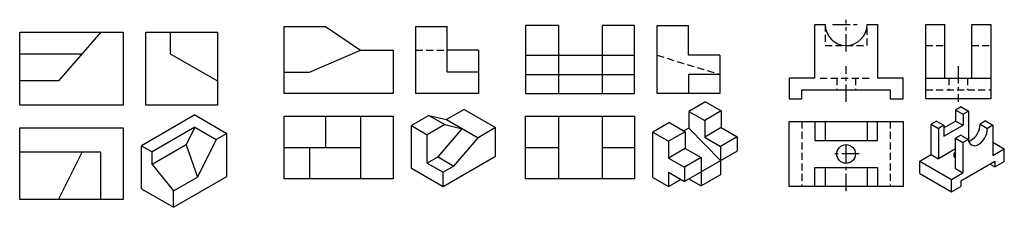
# Model space of a CAD drawing. Extents: x -41 to 171, y -57 to -17.
import ezdxf

# ---------------------------------------------------------------- set-up
doc = ezdxf.new("R2010")
doc.units = 0
doc.header["$LTSCALE"] = 3
doc.header["$MEASUREMENT"] = 0
doc.linetypes.add('CENTER', pattern=[2, 1.25, -0.25, 0.25, -0.25])
doc.linetypes.add('DASHED', pattern=[0.75, 0.5, -0.25])
for name, color, linetype in [('A', 7, 'CONTINUOUS'), ('B', 1, 'CENTER'), ('C', 2, 'DASHED'), ('D', 3, 'CONTINUOUS')]:
    doc.layers.add(name, color=color, linetype=linetype)

msp = doc.modelspace()

# ---------------------------------------------------------------- linework, layer by layer
at = {"layer": 'A', "color": 18, "lineweight": 30, "true_color": 0x000000}
for p, q in [((24.86, -18.52), (32.38, -23.56)), ((74.9, -18.25), (74.9, -32.86)), ((84.24, -18.25), (84.24, -32.86)), ((-23.32, -19.72), (-32.41, -30.13)), ((-40.76, -24.32), (-27.33, -24.32)), ((21.43, -28.26), (32.38, -23.56)), ((32.38, -23.56), (39.39, -23.56)), ((67.83, -24.66), (91.19, -24.66)), ((16.03, -28.26), (21.43, -28.26)), ((67.83, -28.76), (91.19, -28.76)), ((-32.41, -30.13), (-40.76, -30.13)), ((106.44, -34.63), (102.88, -36.69)), ((106.44, -34.63), (109.83, -36.59)), ((161.3, -35.73), (160.13, -36.41)), ((161.3, -35.73), (162.89, -36.65)), ((-3.16, -37.46), (-14.59, -44.06)), ((-3.16, -37.46), (3.7, -41.42)), ((24.86, -37.73), (24.86, -44.45)), ((32.4, -37.73), (32.4, -51.17)), ((74.9, -37.74), (74.9, -51.16)), ((84.24, -37.74), (84.24, -51.16)), ((102.88, -36.69), (106.27, -38.65)), ((102.88, -36.69), (102.88, -40.28)), ((109.83, -36.59), (106.27, -38.65)), ((109.83, -36.59), (109.83, -40.18)), ((160.13, -36.41), (160.13, -38.77)), ((160.13, -36.41), (161.72, -37.32)), ((162.89, -36.65), (161.72, -37.32)), ((161.72, -37.32), (161.72, -39.68)), ((162.89, -36.65), (162.89, -42.98)), ((-3.15, -40.1), (-12.3, -45.38)), ((-3.15, -40.1), (-5.04, -43.87)), ((-3.15, -40.1), (1.42, -42.74)), ((98.71, -39.1), (95.14, -41.16)), ((98.71, -39.1), (102.1, -41.06)), ((106.27, -38.65), (106.27, -42.24)), ((132.11, -38.84), (132.11, -42.94)), ((141.13, -38.84), (141.13, -42.94)), ((156.05, -38.77), (154.88, -39.44)), ((154.88, -45.93), (154.88, -39.44)), ((154.88, -39.44), (156.47, -40.36)), ((156.05, -38.77), (157.63, -39.68)), ((157.63, -39.68), (156.47, -40.36)), ((157.63, -40.21), (160.13, -38.77)), ((157.63, -42.04), (161.72, -39.68)), ((157.63, -39.68), (157.63, -42.04)), ((160.13, -38.77), (161.72, -39.68)), ((166.52, -38.75), (165.36, -39.42)), ((165.36, -39.42), (166.94, -40.34)), ((166.52, -38.75), (168.11, -39.67)), ((168.11, -39.67), (166.94, -40.34)), ((168.11, -39.67), (168.11, -46.16)), ((3.7, -41.42), (1.42, -42.74)), ((3.7, -50.66), (3.7, -41.42)), ((95.14, -41.16), (98.53, -43.11)), ((95.14, -50.84), (95.14, -41.16)), ((102.1, -41.06), (98.53, -43.11)), ((102.88, -40.28), (101.82, -40.89)), ((102.1, -41.06), (102.1, -44.65)), ((102.88, -40.28), (109.66, -47.25)), ((109.83, -40.18), (106.27, -42.24)), ((106.27, -42.24), (109.66, -44.2)), ((113.22, -42.14), (109.66, -44.2)), ((109.83, -40.18), (113.22, -42.14)), ((113.22, -42.14), (113.22, -45.18)), ((156.47, -40.36), (156.47, -46.85)), ((161.27, -41.78), (160.1, -42.46)), ((161.27, -41.78), (162.86, -42.7)), ((-14.59, -53.3), (-14.59, -44.06)), ((-14.59, -44.06), (-12.3, -45.38)), ((-5.04, -43.87), (-12.3, -48.06)), ((-5.04, -43.87), (-2.61, -50.8)), ((1.42, -42.74), (-2.61, -50.8)), ((98.53, -43.11), (98.53, -46.71)), ((109.66, -44.2), (109.66, -50.28)), ((160.1, -48.95), (160.1, -42.46)), ((160.1, -42.46), (161.69, -43.37)), ((162.86, -42.7), (161.69, -43.37)), ((161.69, -43.37), (161.69, -49.86)), ((168.11, -43.31), (170.57, -44.73)), ((-12.3, -48.06), (-12.3, -45.38)), ((16.03, -44.45), (32.4, -44.45)), ((21.43, -44.45), (21.43, -51.17)), ((67.84, -44.45), (74.92, -44.45)), ((84.26, -44.45), (91.19, -44.45)), ((102.1, -44.65), (98.53, -46.71)), ((113.23, -45.19), (101.92, -51.71)), ((102.1, -44.65), (105.49, -46.6)), ((152.42, -47.36), (154.88, -45.93)), ((154.88, -45.93), (156.47, -46.85)), ((160.1, -44.75), (156.47, -46.85)), ((168.11, -46.16), (170.57, -44.73)), ((170.57, -47.42), (170.57, -44.73)), ((-12.3, -48.06), (-7.73, -53.75)), ((98.53, -46.71), (101.92, -48.66)), ((105.49, -46.6), (101.92, -48.66)), ((105.49, -46.6), (105.49, -52.69)), ((152.42, -47.36), (159.23, -51.29)), ((152.42, -50.04), (152.42, -47.36)), ((161.25, -51.6), (168.55, -47.38)), ((167.51, -47.98), (168.55, -48.58)), ((168.55, -47.38), (168.55, -48.58)), ((168.55, -48.58), (170.57, -47.42)), ((-7.73, -57.26), (3.7, -50.66)), ((98.53, -49.75), (101.92, -51.71)), ((98.53, -49.75), (98.53, -52.8)), ((101.92, -48.66), (101.92, -51.71)), ((109.66, -50.28), (105.49, -52.69)), ((132.11, -48.71), (132.11, -52.81)), ((141.13, -48.71), (141.13, -52.81)), ((152.42, -50.04), (159.23, -53.97)), ((159.23, -51.29), (161.69, -49.86)), ((160.1, -48.95), (161.69, -49.86)), ((-7.73, -53.75), (-2.61, -50.8)), ((95.14, -50.84), (98.53, -52.8)), ((98.53, -52.8), (101.17, -51.28)), ((102.86, -51.17), (105.49, -52.69)), ((159.23, -53.97), (159.23, -51.29)), ((159.23, -53.97), (161.25, -52.8)), ((161.25, -51.6), (161.25, -52.8)), ((-14.59, -53.3), (-7.73, -57.26)), ((-7.73, -57.26), (-7.73, -53.75))]:
    msp.add_line(p, q, dxfattribs=at)
at = {"layer": 'A', "color": 5, "lineweight": 30}
for p, q in [((-8.48, -19.72), (-8.48, -24.32)), ((-8.48, -24.32), (1.71, -30.13))]:
    msp.add_line(p, q, dxfattribs=at)
at = {"layer": 'A', "lineweight": 30}
for p, q in [((47.08, -37.57), (43.31, -39.75)), ((47.08, -37.57), (50.47, -39.53)), ((47.08, -37.57), (50.85, -38.44)), ((54.62, -36.26), (50.85, -38.44)), ((54.62, -36.26), (61.4, -40.18)), ((43.31, -48.88), (43.31, -39.75)), ((43.31, -39.75), (46.7, -41.7)), ((50.47, -39.53), (46.7, -41.7)), ((50.47, -39.53), (54.24, -40.4)), ((50.85, -38.44), (57.63, -42.36)), ((46.7, -47.79), (46.7, -41.7)), ((49.03, -46.45), (54.24, -40.4)), ((61.4, -40.18), (57.63, -42.36)), ((61.4, -46.27), (61.4, -40.18)), ((52.42, -48.41), (57.63, -42.36)), ((49.03, -46.45), (46.7, -47.79)), ((49.03, -46.45), (52.42, -48.41)), ((50.1, -52.8), (61.4, -46.27)), ((46.7, -47.79), (50.1, -49.75)), ((52.42, -48.41), (50.1, -49.75)), ((43.31, -48.88), (50.1, -52.8)), ((50.1, -52.8), (50.1, -49.75))]:
    msp.add_line(p, q, dxfattribs=at)
at = {"layer": 'A', "color": 18, "lineweight": 30, "true_color": 0x000000}
for points in [[(39.39, -23.56), (39.39, -32.86), (16.03, -32.86), (16.03, -18.52), (24.86, -18.52)], [(74.91, -18.25), (67.83, -18.25), (67.83, -32.86), (91.19, -32.86), (91.19, -18.25), (84.24, -18.25)], [(129.92, -29.59), (129.92, -18.04), (132.11, -18.04)], [(141.13, -18.04), (143.33, -18.04), (143.33, -29.59)], [(129.92, -29.59), (124.4, -29.59), (124.4, -33.97), (127.14, -33.97)], [(146.11, -33.97), (148.84, -33.97), (148.84, -29.59), (143.33, -29.59)], [(127.14, -33.97), (127.14, -32.05), (146.11, -32.05), (146.11, -33.97)], [(129.92, -38.84), (129.92, -42.94), (143.33, -42.94), (143.33, -38.84)], [(129.92, -52.81), (129.92, -48.71), (143.33, -48.71), (143.33, -52.81)]]:
    msp.add_lwpolyline(points, dxfattribs=at)
for points in [[(-18.56, -35.33), (-40.76, -35.33), (-40.76, -19.72), (-18.56, -19.72)], [(1.7, -35.33), (-13.69, -35.33), (-13.69, -19.72), (1.7, -19.72)], [(16.03, -37.73), (39.39, -37.73), (39.39, -51.17), (16.03, -51.17)], [(67.83, -37.74), (91.19, -37.74), (91.19, -51.17), (67.83, -51.17)], [(124.4, -38.84), (148.84, -38.84), (148.84, -52.81), (124.4, -52.81)]]:
    msp.add_lwpolyline(points, close=True, dxfattribs=at)
msp.add_circle((136.62, -45.82), 2, dxfattribs=at)
for centre, radius, start, end in [((136.62, -18.04), 4.51, 180, 0), ((161.27, -39.42), 4.09, 299.9974, 359.9974), ((162.86, -40.34), 4.09, 299.9974, 359.9974), ((164.22, -42.7), 1.36, 180, 300), ((162.63, -41.78), 1.36, 282.2569, 300), ((160.62, -46.05), 0.874, 126.3622, 233.6378)]:
    msp.add_arc(centre, radius, start, end, dxfattribs=at)
at = {"layer": 'B', "color": 18, "true_color": 0x000000}
for p, q in [((133.73, -18.04), (139.51, -18.04)), ((136.62, -23.88), (136.62, -17.03)), ((136.62, -34.67), (136.62, -26.97)), ((136.62, -47.61), (136.62, -43.05)), ((139.42, -45.82), (133.85, -45.82)), ((136.62, -53.81), (136.62, -47.61))]:
    msp.add_line(p, q, dxfattribs=at)
at = {"layer": 'B', "color": 5}
msp.add_line((160.7, -26.97), (160.7, -34.67), dxfattribs=at)
at = {"layer": 'C', "color": 5}
for p, q in [((153.72, -22.55), (157.82, -22.55)), ((163.58, -22.55), (167.68, -22.55)), ((96.06, -24.66), (109.5, -28.76)), ((158.7, -29.59), (158.7, -32.05)), ((162.7, -29.59), (162.7, -32.05)), ((153.72, -32.05), (167.68, -32.05))]:
    msp.add_line(p, q, dxfattribs=at)
at = {"layer": 'C', "color": 5, "linetype": 'DASHED'}
msp.add_line((44.27, -23.56), (50.98, -23.56), dxfattribs=at)
at = {"layer": 'C', "color": 18, "lineweight": -3, "true_color": 0x000000}
for p, q in [((131.07, -29.59), (142.18, -29.59)), ((134.62, -29.59), (134.62, -32.05)), ((138.62, -29.59), (138.62, -32.05)), ((127.14, -38.84), (127.14, -52.81)), ((146.11, -38.84), (146.11, -52.81))]:
    msp.add_line(p, q, dxfattribs=at)
msp.add_lwpolyline([(132.11, -18.04), (132.11, -22.55), (141.13, -22.55), (141.13, -18.04)], dxfattribs=at)
at = {"layer": 'D', "color": 18, "lineweight": 30, "true_color": 0x000000}
for p, q in [((44.27, -32.86), (44.27, -18.52)), ((44.27, -18.52), (50.98, -18.52)), ((157.82, -29.59), (157.82, -18.04)), ((163.58, -29.59), (163.58, -18.04)), ((57.7, -28.26), (57.7, -32.86)), ((153.72, -29.59), (167.68, -29.59)), ((57.7, -32.86), (44.27, -32.86)), ((-32.41, -55.6), (-27.33, -45.41))]:
    msp.add_line(p, q, dxfattribs=at)
at = {"layer": 'D', "color": 5, "lineweight": 30}
for q in [(50.98, -23.56), (57.7, -28.26)]:
    msp.add_line((57.7, -23.56), q, dxfattribs=at)
at = {"layer": 'D', "color": 18, "lineweight": 30, "true_color": 0x000000}
for points in [[(57.7, -28.26), (50.98, -28.26), (50.98, -18.52)], [(109.5, -24.66), (109.5, -32.86), (96.06, -32.86), (96.06, -18.25), (102.79, -18.25)], [(109.5, -24.66), (102.79, -24.66), (102.79, -18.25)], [(163.58, -18.04), (167.68, -18.04), (167.68, -33.97), (153.72, -33.97), (153.72, -18.04), (157.82, -18.04)], [(-23.32, -55.6), (-23.32, -45.41), (-40.76, -45.41)]]:
    msp.add_lwpolyline(points, dxfattribs=at)
at = {"layer": 'D', "color": 18, "true_color": 0x000000}
msp.add_lwpolyline([(57.7, -28.26), (50.98, -28.26), (50.98, -18.52)], dxfattribs=at)
at = {"layer": 'D', "color": 5, "lineweight": 30}
msp.add_lwpolyline([(109.5, -28.76), (102.79, -28.76), (102.79, -32.86)], dxfattribs=at)
at = {"layer": 'D', "color": 18, "lineweight": 30, "true_color": 0x000000}
msp.add_lwpolyline([(-18.56, -55.6), (-40.76, -55.6), (-40.76, -40.21), (-18.56, -40.21)], close=True, dxfattribs=at)

doc.saveas('drawing.dxf')
